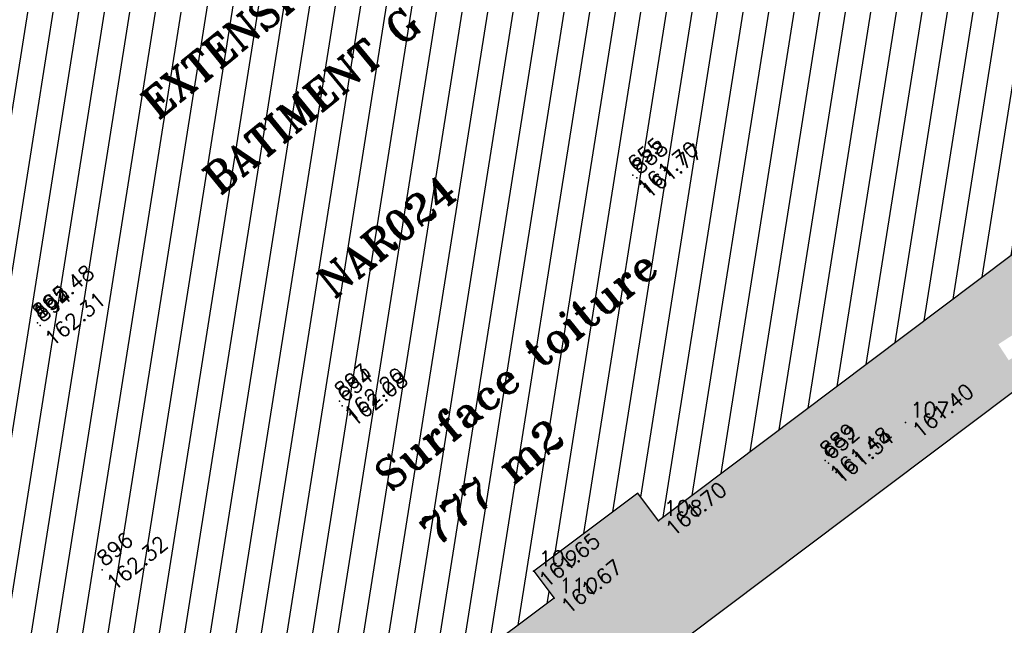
# Model space of a CAD drawing. Header units: feet. Extents: x 529188 to 529675, y 139816 to 140273.
# Tile 90 of 118: x 529476 to 529496, y 140061 to 140073. Entities that reach past the tile are written whole.
import ezdxf
from ezdxf.enums import TextEntityAlignment as Align

# ---------------------------------------------------------------- set-up
doc = ezdxf.new("R2010")
doc.units = ezdxf.units.FT
doc.header["$LTSCALE"] = 2
doc.header["$MEASUREMENT"] = 0
doc.header["$PDSIZE"] = 0.1
doc.layers.get('0').update_dxf_attribs({"linetype": 'CONTINUOUS'})
for name, color, linetype in [('ARBRES', 70, 'CONTINUOUS'), ('BATI', 10, 'CONTINUOUS'), ('BATI-HACHURES', 30, 'CONTINUOUS'), ('BORDURETTE', 20, 'CONTINUOUS'), ('Numéro Bâtiment', 5, 'CONTINUOUS'), ('TEXTES', 150, 'CONTINUOUS'), ('TOPOALT', 3, 'CONTINUOUS'), ('TOPOJIS', 7, 'CONTINUOUS'), ('TOPOJIS-GELE', 7, 'CONTINUOUS'), ('TOPOMAT', 142, 'CONTINUOUS')]:
    doc.layers.add(name, color=color, linetype=linetype)
doc.styles.add('ROMANT', font='ROMANT.SHX')
doc.styles.get("Standard").update_dxf_attribs({"font": 'ROMANS.SHX'})

# ---------------------------------------------------------------- blocks, each defined once
blk = doc.blocks.new('190')
for p, q in [((0.05175049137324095, 0), (-0.05175049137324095, 0)), ((0, -0.05175049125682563), (0, 0.05175049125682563))]:
    blk.add_line(p, q)
for points in [[(-0.61861424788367, 1.938418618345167), (-0.5586677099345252, 1.731969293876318), (-0.4602575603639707, 1.522652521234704), (-0.354237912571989, 1.284755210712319), (-0.2913662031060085, 1.169159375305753), (-0.2058830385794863, 1.053361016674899), (-0.1419577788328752, 0.9456212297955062), (-0.07012935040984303, 0.9518601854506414), (-0.0197355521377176, 0.9799212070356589), (0.01636952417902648, 1.059235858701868), (0.06129043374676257, 1.244655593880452), (0.0977829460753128, 1.367226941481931), (0.1708353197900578, 1.510117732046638), (0.208495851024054, 1.653325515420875), (0.2816714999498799, 1.809979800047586), (0.3363222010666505, 2.006748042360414)], [(-0.3292352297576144, 1.238785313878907), (-0.2448955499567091, 1.527605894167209), (-0.2801127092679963, 2.015362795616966)], [(-0.09016303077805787, 2.03273730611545), (-0.007068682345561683, 1.625760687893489), (0.1019859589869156, 1.37544805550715)], [(0.4050795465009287, 1.994006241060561), (0.3755157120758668, 1.859281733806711), (0.3884426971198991, 1.765763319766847), (0.3956031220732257, 1.687044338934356), (0.4380849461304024, 1.600143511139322), (0.4799799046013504, 1.557491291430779), (0.5663612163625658, 1.541969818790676), (0.6385770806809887, 1.591465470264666), (0.7464401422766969, 1.669154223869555), (0.873180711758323, 1.837853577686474)], [(-0.4403973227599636, 1.229079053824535), (-0.8199083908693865, 1.29126897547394), (-0.940813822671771, 1.636347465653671), (-0.9679175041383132, 1.78977262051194)], [(-0.08440956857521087, 0.2353189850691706), (-0.07631007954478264, 0.2445390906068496), (-0.0618100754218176, 0.3297812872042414), (-0.07432775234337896, 0.466291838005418), (-0.1444208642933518, 0.6386433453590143), (-0.4403973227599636, 1.229079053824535), (-0.6456589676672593, 1.539037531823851), (-0.688384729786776, 1.589465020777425), (-0.7380743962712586, 1.896153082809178)], [(0.4372875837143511, 0.573789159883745), (0.3701844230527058, 0.4956510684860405), (0.27614649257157, 0.4247207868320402), (0.1822406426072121, 0.3685371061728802), (0.09664871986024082, 0.3624214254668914), (0.03896241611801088, 0.3983327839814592), (-0.01033951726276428, 0.492176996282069), (-0.03762566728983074, 0.6290841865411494), (-0.04329227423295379, 0.764814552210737), (-0.01355823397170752, 0.9012110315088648), (0.002086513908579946, 1.00135583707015), (0.1319653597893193, 1.12210756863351), (0.2700964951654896, 1.286045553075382), (0.378417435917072, 1.414855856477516), (0.5098517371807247, 1.599500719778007), (0.6702780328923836, 1.921165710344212)], [(0.685799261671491, 0.8291513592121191), (0.6759253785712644, 0.9314134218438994), (0.7125323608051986, 1.066765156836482), (0.7284412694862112, 1.196403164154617), (0.7726577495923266, 1.303174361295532), (0.8376515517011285, 1.424507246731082), (0.9259700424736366, 1.625269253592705), (1.020628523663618, 1.760246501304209)], [(-0.1444208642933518, 0.6386433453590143), (-0.6471863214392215, 0.8426669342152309), (-0.9753582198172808, 1.170491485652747), (-1.061719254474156, 1.550077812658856), (-1.169287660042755, 1.665207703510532)], [(0.711312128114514, 1.062253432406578), (0.8214489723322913, 1.152309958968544), (0.893858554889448, 1.223433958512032), (0.994901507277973, 1.308066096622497), (1.082251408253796, 1.400686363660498), (1.240138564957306, 1.61313566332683)], [(-1.176036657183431, 0.5420661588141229), (-1.281426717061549, 0.8921661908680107), (-1.358449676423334, 1.057710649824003), (-1.428156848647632, 1.273235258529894), (-1.464817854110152, 1.41225315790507)], [(1.72314227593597, 0.8355135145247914), (1.535709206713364, 0.7654197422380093), (1.369966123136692, 0.7020139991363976), (1.204099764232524, 0.6248447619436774), (1.038488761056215, 0.5761856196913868), (0.8875539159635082, 0.5195295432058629), (0.6855063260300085, 0.4643144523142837), (0.578092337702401, 0.4367641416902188), (0.4698185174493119, 0.4229861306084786), (0.427800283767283, 0.4518748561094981), (0.4134411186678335, 0.4952636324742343), (0.4207719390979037, 0.5453404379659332), (0.4497311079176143, 0.5952235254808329), (0.5152589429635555, 0.6664091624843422), (0.6026088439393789, 0.759029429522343), (0.67489515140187, 0.8163899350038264), (0.7474280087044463, 0.9012774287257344), (0.8554231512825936, 0.9937127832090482), (0.9934310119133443, 1.143887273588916), (1.109475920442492, 1.256897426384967), (1.181955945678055, 1.335886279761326), (1.239486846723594, 1.392395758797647)], [(-0.9753582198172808, 1.170491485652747), (-1.21716908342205, 1.308522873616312)], [(0.1319653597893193, 1.12210756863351), (0.4755070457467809, 1.118729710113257), (0.5791403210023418, 1.29126897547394)], [(0.6552605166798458, 0.8008094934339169), (0.897587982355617, 0.8714201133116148), (1.070661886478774, 0.984902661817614), (1.258227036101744, 1.069743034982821), (1.587158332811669, 1.273215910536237)], [(-0.3958035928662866, 0.7406551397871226), (-0.4917364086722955, 0.9806983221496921)], [(-1.807392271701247, 0.9346033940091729), (-1.668083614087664, 0.8887536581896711), (-1.46219801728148, 0.7583648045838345), (-1.270119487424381, 0.6202490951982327), (-1.14836331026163, 0.5190695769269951), (-0.8348695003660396, 0.3514112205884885), (-0.4348979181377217, 0.1976990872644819), (-0.2919048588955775, 0.166982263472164), (-0.1994784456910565, 0.1877443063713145), (-0.1610780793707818, 0.1911906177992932)], [(-0.4348979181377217, 0.1976990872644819), (-0.6126419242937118, 0.5493502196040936), (-0.8371805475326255, 0.7563973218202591), (-1.044447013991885, 0.7909051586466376)], [(-0.6471863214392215, 0.8426669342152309), (-1.009902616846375, 0.8771747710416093)], [(-0.6126419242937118, 0.5493502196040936), (-0.5608252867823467, 0.6873816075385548)], [(-1.963357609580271, 0.5342071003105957), (-1.721905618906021, 0.4663008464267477), (-1.450304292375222, 0.4422846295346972), (-1.157300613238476, 0.3974700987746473), (-0.9567321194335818, 0.3309123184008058), (-0.6790342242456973, 0.2204884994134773), (-0.4719744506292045, 0.1116774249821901), (-0.3291655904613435, 0.06035525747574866), (-0.249238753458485, 0.01949471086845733)], [(1.738523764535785, -0.1912706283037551), (1.584505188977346, -0.1533126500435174), (1.326133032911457, -0.1303515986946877), (0.9825035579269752, -0.07614817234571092), (0.7824604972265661, -0.01733168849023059), (0.6531394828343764, 0.03396906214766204), (0.5600701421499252, 0.07118052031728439), (0.5036223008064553, 0.1355931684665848), (0.4973833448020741, 0.2074215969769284), (0.5264745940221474, 0.2720512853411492), (0.5840054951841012, 0.3285607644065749), (0.6776647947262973, 0.3572174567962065), (0.7781265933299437, 0.3769645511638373), (0.8716538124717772, 0.390874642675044), (0.9936911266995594, 0.4045293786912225), (1.13040459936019, 0.4101871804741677), (1.25237147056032, 0.4159770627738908), (1.374347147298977, 0.4227500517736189), (1.489432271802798, 0.428601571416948), (1.632833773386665, 0.4125693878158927), (1.79780198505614, 0.3894617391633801), (1.998847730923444, 0.3804708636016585)], [(-1.116933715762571, -0.3712070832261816), (-1.318582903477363, -0.08093663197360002), (-1.418945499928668, -0.001536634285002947), (-1.525318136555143, 0.06417909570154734), (-1.617892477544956, 0.13664047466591), (-1.795647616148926, 0.2304703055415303), (-2.008186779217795, 0.327622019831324)], [(-0.4719744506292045, 0.1116774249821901), (-1.14808028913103, 0.1352560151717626), (-1.3898911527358, 0.2387795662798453)], [(-0.6765614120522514, -0.3810614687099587), (-0.8026361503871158, -0.1408067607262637), (-1.061719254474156, 0.01447856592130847)], [(0.2387789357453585, 0.07405821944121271), (0.2946313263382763, 0.07355796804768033), (0.38783274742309, 0.05109311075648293), (0.4594058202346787, 0.02882197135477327), (0.5455317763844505, -0.01520959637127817), (0.6020412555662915, -0.07274049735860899), (0.6446551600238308, -0.1448947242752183), (0.6794042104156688, -0.2169785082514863), (0.715198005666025, -0.2821893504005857), (0.7578735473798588, -0.3474618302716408), (0.8142509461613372, -0.4197393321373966), (0.8569264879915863, -0.4850118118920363), (0.9062988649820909, -0.5709911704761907), (0.9342278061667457, -0.6361315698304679), (0.991588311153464, -0.7084178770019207), (1.041083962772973, -0.7806337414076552), (1.082653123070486, -0.8596609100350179), (1.15390039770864, -0.9183069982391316), (1.189764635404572, -0.9756529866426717), (1.239515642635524, -1.019358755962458)], [(-0.1678817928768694, -0.1852449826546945), (-0.1736297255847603, -0.2138324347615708), (-0.2243115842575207, -0.2850131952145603), (-0.2828430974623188, -0.3561237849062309), (-0.3616554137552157, -0.390745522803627), (-0.4911133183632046, -0.3827192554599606), (-0.6765614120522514, -0.3810614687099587), (-0.856245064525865, -0.3931932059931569), (-1.142564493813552, -0.3690454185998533), (-1.428252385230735, -0.2742507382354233), (-1.62052388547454, -0.1577215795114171), (-1.84156615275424, -0.07626149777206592), (-2.034490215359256, -0.031621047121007)], [(-1.800465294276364, -0.9478792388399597), (-1.669775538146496, -0.8373119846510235), (-1.445190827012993, -0.6322684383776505), (-1.264497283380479, -0.3973939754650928), (-1.472320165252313, -0.373947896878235), (-1.678968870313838, -0.3289240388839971), (-1.850766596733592, -0.2272971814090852), (-2.029288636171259, -0.1487883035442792)], [(-0.8026361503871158, -0.1408067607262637), (-0.9753582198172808, -0.192568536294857)], [(0.6216266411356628, -0.1059026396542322), (0.6809451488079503, -0.04493483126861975), (0.7310835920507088, -0.04538390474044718), (0.8319561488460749, -0.08954755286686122), (0.8885272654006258, -0.1401967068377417), (0.9530865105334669, -0.1771528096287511), (1.016539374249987, -0.2278636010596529), (1.074287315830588, -0.2568932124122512), (1.130796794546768, -0.314424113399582), (1.173533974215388, -0.3728148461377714), (1.201594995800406, -0.4232086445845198), (1.237652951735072, -0.4589262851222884), (1.29409198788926, -0.5243220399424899)], [(1.460477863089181, -0.3891495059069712), (1.367276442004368, -0.3666846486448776), (1.28200151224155, -0.3374084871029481), (1.210490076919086, -0.3082556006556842), (1.109423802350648, -0.2857203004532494), (1.052720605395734, -0.2498177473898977), (1.038361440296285, -0.2064289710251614), (1.038810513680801, -0.1562905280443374), (1.076899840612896, -0.09103805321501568)], [(1.367915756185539, -0.1340647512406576), (1.383687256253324, -0.1810095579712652), (1.440196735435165, -0.238540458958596), (1.468257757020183, -0.2889342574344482), (1.52581198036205, -0.339592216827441), (1.582444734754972, -0.3833596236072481), (1.640254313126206, -0.405507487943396), (1.698495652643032, -0.4649977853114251)], [(0.7866437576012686, -1.087075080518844), (0.6444662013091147, -0.9343910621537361), (0.5448321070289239, -0.8617261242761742), (0.4590847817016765, -0.7754209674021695), (0.331838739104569, -0.6022237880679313), (0.2612342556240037, -0.4718109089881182), (0.2119323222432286, -0.3779666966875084), (0.162753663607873, -0.2703589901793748), (0.1268422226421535, -0.2154322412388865)], [(-1.953459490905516, -0.5693385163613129), (-1.767490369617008, -0.5714914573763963), (-1.57451716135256, -0.6095240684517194), (-1.443485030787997, -0.6300511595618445)], [(-0.6987882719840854, -0.4524965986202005), (-1.009902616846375, -0.5894088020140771), (-1.303530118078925, -0.7964559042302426)], [(-1.264497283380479, -0.3973939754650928), (-0.9851077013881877, -0.4283488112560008), (-0.6987882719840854, -0.4524965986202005), (-0.5419881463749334, -0.4754865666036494), (-0.4343711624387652, -0.5117748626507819), (-0.3776541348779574, -0.5338701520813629), (-0.328059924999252, -0.5843590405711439), (-0.2709406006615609, -0.6712227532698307), (-0.2501171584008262, -0.7567807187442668), (-0.2875094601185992, -0.8781258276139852), (-0.3024041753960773, -1.007522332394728), (-0.3189116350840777, -1.207556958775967), (-0.3489016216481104, -1.379013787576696), (-0.42959859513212, -1.514691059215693), (-0.4588254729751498, -1.60078289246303), (-0.5652561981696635, -1.954644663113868)], [(-0.2194716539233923, -2.022864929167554), (-0.2303091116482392, -1.67377703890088), (-0.2491021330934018, -1.357022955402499), (-0.1954327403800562, -0.9632462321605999), (-0.14336592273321, -0.7483949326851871), (-0.04817449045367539, -0.5486776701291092), (0.02456089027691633, -0.4411787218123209), (0.07495468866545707, -0.4131177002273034), (0.1327642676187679, -0.4352655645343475), (0.1823303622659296, -0.4996165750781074), (0.2452020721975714, -0.6152124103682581), (0.330878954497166, -0.7093824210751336), (0.4085589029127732, -0.8182285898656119), (0.4794891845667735, -0.9122665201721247), (0.50742693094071, -0.9764238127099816), (0.5432207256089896, -1.0416346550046), (0.542639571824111, -1.106519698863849), (0.5352471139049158, -1.163478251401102), (0.5198577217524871, -1.235112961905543), (0.5257092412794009, -1.350198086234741), (0.532675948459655, -1.45054541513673), (0.545541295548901, -1.550945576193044), (0.5593897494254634, -1.651354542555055), (0.5723167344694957, -1.744872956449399), (0.601228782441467, -1.810022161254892), (0.6319835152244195, -1.934101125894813)], [(-0.04817449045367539, -0.5486776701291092), (0.1991517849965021, -1.020756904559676), (0.1818795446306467, -1.296819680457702)], [(0.8586596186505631, -0.4880299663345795), (0.999632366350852, -0.5787094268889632), (1.113942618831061, -0.6593712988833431), (1.270473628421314, -0.7463104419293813), (1.38485432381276, -0.8191074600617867), (1.513192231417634, -0.8703994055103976), (1.753698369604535, -1.031839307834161)], [(0.2452020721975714, -0.6152124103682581), (0.4064182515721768, -1.08977261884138), (0.2682405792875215, -1.417597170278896), (0.4064182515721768, -1.624644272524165), (0.4927792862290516, -1.831691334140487)], [(1.183380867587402, -0.6979381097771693), (1.925702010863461, -0.6571317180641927)], [(-0.2875094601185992, -0.8781258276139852), (-0.6817307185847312, -0.8482176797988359), (-1.009902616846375, -1.003502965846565), (-1.338074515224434, -0.9172333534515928)], [(-0.1954327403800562, -0.9632462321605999), (0.02642971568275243, -1.43485110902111), (-0.07720347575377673, -1.848945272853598), (-0.04265907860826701, -1.93521488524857)], [(1.328235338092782, -0.7830725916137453), (1.35556935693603, -0.9053654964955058), (1.426438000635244, -1.006285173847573), (1.482753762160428, -1.085444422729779), (1.621532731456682, -1.229138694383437)], [(-1.661903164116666, -1.173979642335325), (-1.592859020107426, -1.124534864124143), (-1.478977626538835, -1.118683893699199), (-1.371176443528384, -1.134366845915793), (-1.256691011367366, -1.170716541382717), (-1.143318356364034, -1.221775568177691), (-1.09262014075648, -1.258536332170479), (-1.036411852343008, -1.337541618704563), (-1.008912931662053, -1.444747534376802), (-1.002754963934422, -1.524286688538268), (-0.9957999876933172, -1.624439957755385), (-1.016020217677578, -1.762910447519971)], [(-0.3159727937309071, -1.171944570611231), (-0.619633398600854, -1.147954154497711), (-0.8346404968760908, -1.15977012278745), (-1.050165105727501, -1.229477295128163), (-1.200930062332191, -1.299763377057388), (-1.382066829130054, -1.493332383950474)], [(-1.009902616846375, -1.003502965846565), (-1.027174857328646, -1.08977261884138)], [(0.8626526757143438, -1.842818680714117), (0.738764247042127, -1.60281867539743), (0.6978378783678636, -1.452024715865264), (0.6693044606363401, -1.344601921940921), (0.634819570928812, -1.243024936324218), (0.6203899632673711, -1.207501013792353), (0.5341221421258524, -1.168714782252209)], [(0.7626465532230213, -1.219300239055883), (0.7860714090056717, -1.150977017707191), (0.7650154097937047, -1.08688136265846), (0.8082721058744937, -1.087268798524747), (0.8443916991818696, -1.116104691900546), (0.9009011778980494, -1.173635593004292), (0.9869654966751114, -1.224548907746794), (1.108289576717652, -1.290525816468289), (1.179668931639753, -1.334425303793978), (1.25104828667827, -1.378324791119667), (1.385748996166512, -1.489916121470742)], [(0.6251713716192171, -1.219272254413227), (0.6283868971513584, -1.19282485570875), (0.6492258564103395, -1.171381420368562), (0.6922888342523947, -1.193397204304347), (0.7716651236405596, -1.222620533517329), (0.828359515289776, -1.259506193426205), (0.8927338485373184, -1.317107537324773), (0.9556671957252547, -1.425821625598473), (1.005356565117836, -1.476409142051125), (1.055967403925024, -1.533887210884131), (1.169574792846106, -1.665006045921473)], [(0.02642971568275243, -1.43485110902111), (0.320057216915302, -1.624644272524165), (0.3546016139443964, -1.779929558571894)], [(0.1732434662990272, -1.529747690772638), (0.130062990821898, -1.831691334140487)]]:
    blk.add_lwpolyline(points)
blk.add_circle((0, 0), 0.25)
blk = doc.blocks.new('TCPOINT')
at = {"color": 0}
blk.add_point((0, 0), dxfattribs=at)
at = {"layer": 'TOPOALT'}
blk.add_attdef('ALT', text='', height=0.3, dxfattribs=at).set_placement((0.1, -0.1), align=Align.TOP_LEFT)
at = {"layer": 'TOPOMAT'}
blk.add_attdef('MAT', (0.1, 0.1), '', height=0.3, dxfattribs=at)

msp = doc.modelspace()

# ---------------------------------------------------------------- hatches: boundary and pattern name
h = msp.add_hatch()
h.set_pattern_fill('G_PIERRE_4', color=254, scale=0.5, style=0)
h.set_pattern_definition([(267.3435340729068, (529369.3616138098, 139850.3007043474), (-0.2419188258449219, -6.015935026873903), [0.067268, -6.659544]), (224.3004340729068, (529369.3584960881, 139850.2335085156), (4.324107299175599, 4.189522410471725), [0.115434, -11.4279625]), (171.8411340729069, (529369.2758815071, 139850.1528869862), (7.353378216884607, -1.085278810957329), [0.08139400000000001, -8.058016]), (306.6044340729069, (529369.2042734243, 139849.9326092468), (-5.951210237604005, 8.051900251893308), [0.105119, -10.406779]), (332.1644340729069, (529369.2669544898, 139849.8482227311), (-5.736528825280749, 3.056507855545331), [0.1030775, -10.2046865]), (36.60443407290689, (529369.358105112, 139849.8000920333), (-8.05190025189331, -5.951210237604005), [0.105119, -10.406779]), (77.02493407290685, (529369.4424916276, 139849.8627730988), (-1.858778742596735, -7.987173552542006), [0.1390145, -13.7624245]), (111.5860340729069, (529369.4737040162, 139849.9982381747), (-4.264498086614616, 10.72679133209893), [0.131244, -12.9931605]), (160.7603340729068, (529369.4254195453, 139850.1202775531), (-7.213676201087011, 2.492564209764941), [0.105475, -10.4420365]), (214.5671340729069, (529369.3258353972, 139850.155033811), (4.571147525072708, 3.099130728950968), [0.120416, -5.9003815]), (261.7281340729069, (529369.2266773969, 139850.0867133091), (-1.155130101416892, -8.057026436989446), [0.155724, -15.4166875]), (178.1448340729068, (529369.590325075, 139850.2424707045), (-4.608639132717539, 0.1022134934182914), [0.0531505, -5.261922]), (210.7999340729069, (529369.5372022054, 139850.2441913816), (5.66154997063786, 3.346169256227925), [0.1011185, -10.0107555]), (264.3307340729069, (529369.4503452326, 139850.192414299), (0.3168980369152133, -0.3867502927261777), [0.0707105, -0.636396]), (242.5293340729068, (529369.3852449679, 139850.216641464), (1.299954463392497, 2.357990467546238), [0.038079, -3.7698075]), (331.1321340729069, (529369.367679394, 139850.1828561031), (-1.337444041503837, 0.8433527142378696), [0.0538515, -2.638731]), (70.29453407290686, (529369.4148391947, 139850.1568570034), (0.5264530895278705, 1.724194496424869), [0.0874645, -2.8280115]), (200.8958340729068, (529369.4443309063, 139850.2391992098), (1.090397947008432, 0.2470464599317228), [0.06324550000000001, -1.5178935]), (55.72023407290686, (529369.1433642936, 139849.9990552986), (2.916811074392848, 4.329227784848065), [0.0886, -8.7714225]), (109.6769340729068, (529369.1932669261, 139850.0722654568), (1.938879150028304, -5.521842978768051), [0.0743305, -7.358703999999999]), (332.5293340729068, (529369.3809513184, 139850.3165492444), (-2.357990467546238, 1.299954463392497), [0.0761575, -3.731729]), (22.94123407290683, (529369.4485220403, 139850.2814180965), (-4.818194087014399, -2.008732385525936), [0.0886, -8.7714225]), (18.77473407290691, (529369.3398410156, 139849.7592701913), (-2.567546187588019, -0.8109914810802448), [0.08544, -4.186562]), (334.1058340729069, (529369.4207349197, 139849.7867688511), (-5.419626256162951, 2.669766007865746), [0.071589, -7.0873215]), (106.1321340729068, (529369.701716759, 139849.9329680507), (-0.810988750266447, 2.567547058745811), [0.0761575, -3.731729]), (56.68473407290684, (529369.680556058, 139850.0061269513), (-3.760163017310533, -5.666672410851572), [0.0838155, -8.297711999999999]), (108.7747340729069, (529369.5122091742, 139849.7776880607), (0.8109914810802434, -2.567546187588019), [0.04272, -4.229282]), (140.6406340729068, (529369.6785117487, 139849.9139541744), (-1.654341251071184, 1.230103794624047), [0.025495, -2.5240145]), (205.2945340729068, (529369.6587993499, 139849.9301227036), (1.477148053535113, 0.5639445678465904), [0.1030775, -1.958475]), (225.3397340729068, (529369.5656044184, 139849.8860806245), (3.550603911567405, 3.555729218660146), [0.095525, -9.4569615]), (343.0208340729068, (529369.4433600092, 139850.1220494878), (-1.020546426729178, 0.4566018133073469), [0.072111, -1.7306645]), (32.48793407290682, (529369.5123277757, 139850.1009913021), (7.208551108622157, 4.613761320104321), [0.125897, -12.4637815]), (100.2761340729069, (529369.6185222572, 139850.1686132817), (0.6712849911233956, -3.974843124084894), [0.051478, -5.096337]), (129.3307340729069, (529369.6093389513, 139850.2192656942), (-0.7036481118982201, 0.0698522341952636), [0.03, -0.47]), (159.5871340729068, (529369.5483624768, 139849.8913451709), (3.765285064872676, -1.43966202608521), [0.069462, -6.876760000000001]), (87.34353407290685, (529369.483262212, 139849.915572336), (0.2419188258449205, 6.015935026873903), [0.134536, -6.592275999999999]), (39.33073407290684, (529369.4894976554, 139850.0499639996), (0.06985223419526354, 0.7036481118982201), [0.13, -0.37]), (4.635534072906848, (529369.5900527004, 139850.1323574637), (-6.085787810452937, -0.4617230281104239), [0.079057, -7.826637]), (293.3853340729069, (529369.6688510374, 139850.1387466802), (0.8808416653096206, -1.863898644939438), [0.072801, -3.567254]), (246.9767340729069, (529369.6977467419, 139850.0719257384), (-4.179269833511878, -9.888564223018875), [0.1185325, -11.734737]), (214.7568340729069, (529369.6513879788, 139849.9628346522), (-5.344648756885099, -3.732925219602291), [0.1253995, -12.414537])])
edge = h.paths.add_edge_path()
edge.add_line((529500.86374772, 140071.659526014), (529501.4276746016, 140070.9944735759))
edge.add_arc((529493.1572961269, 140074.2462072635), 8.886671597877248, 305.7691111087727, 338.536322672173, ccw=False)
edge.add_line((529498.351736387, 140067.035748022), (529496.196227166, 140066.07609412))
edge.add_line((529496.196227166, 140066.07609412), (529495.99003051, 140066.392745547))
edge.add_line((529495.99003051, 140066.392745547), (529495.673379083, 140066.186548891))
edge.add_line((529495.673379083, 140066.186548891), (529495.8795757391, 140065.869897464))
edge.add_line((529495.8795757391, 140065.869897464), (529496.196227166, 140066.07609412))
edge.add_line((529496.196227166, 140066.07609412), (529498.351736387, 140067.035748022))
edge.add_line((529498.351736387, 140067.035748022), (529478.164095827, 140051.845642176))
edge.add_arc((529473.3003376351, 140058.0732194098), 7.901826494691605, 287.03499616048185, 307.98995286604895, ccw=False)
edge.add_line((529475.6152232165, 140050.5180776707), (529473.715687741, 140053.07148191))
edge.add_line((529473.715687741, 140053.07148191), (529474.0962683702, 140053.3600285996))
edge.add_line((529474.0962683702, 140053.3600285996), (529474.943378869, 140052.225891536))
edge.add_line((529474.943378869, 140052.225891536), (529486.870518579, 140061.152980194))
edge.add_line((529486.870518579, 140061.152980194), (529486.4664787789, 140061.6928022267))
edge.add_line((529486.4664787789, 140061.6928022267), (529488.5311317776, 140063.2381300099))
edge.add_line((529488.5311317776, 140063.2381300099), (529488.940935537, 140062.690606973))
edge.add_line((529488.940935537, 140062.690606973), (529500.86374772, 140071.659526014))
at = {"layer": 'BATI-HACHURES'}
h = msp.add_hatch(dxfattribs=at)
h.set_pattern_fill('ANSI31', color=256, scale=4, angle=35.99999999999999, style=0)
h.set_pattern_definition([(80.99999999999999, (0, 0), (-0.4938441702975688, 0.07821723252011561), [])])
edge = h.paths.add_edge_path()
edge.add_line((529425.365861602, 140134.254593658), (529419.411639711, 140129.686605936))
edge.add_line((529419.411639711, 140129.686605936), (529419.68280596, 140129.301721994))
edge.add_line((529419.68280596, 140129.301721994), (529420.0346673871, 140129.5670293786))
edge.add_line((529420.0346673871, 140129.5670293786), (529420.9738432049, 140128.3214562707))
edge.add_line((529420.9738432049, 140128.3214562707), (529416.808369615, 140125.180643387))
edge.add_line((529416.808369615, 140125.180643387), (529419.8683722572, 140121.1289124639))
edge.add_line((529419.8683722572, 140121.1289124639), (529425.428355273, 140113.766972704))
edge.add_line((529425.428355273, 140113.766972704), (529421.898836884, 140111.037771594))
edge.add_line((529421.898836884, 140111.037771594), (529430.431768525, 140099.721405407))
edge.add_line((529430.431768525, 140099.721405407), (529433.7794149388, 140102.2495579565))
edge.add_line((529433.7794149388, 140102.2495579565), (529436.218470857, 140099.019888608))
edge.add_line((529436.218470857, 140099.019888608), (529436.5089310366, 140099.2396270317))
edge.add_line((529436.5089310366, 140099.2396270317), (529437.586464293, 140097.815294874))
edge.add_line((529437.586464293, 140097.815294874), (529437.018554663, 140097.3476341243))
edge.add_line((529437.018554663, 140097.3476341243), (529436.695646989, 140097.739761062))
edge.add_line((529436.695646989, 140097.739761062), (529434.6298080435, 140096.1775800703))
edge.add_line((529434.6298080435, 140096.1775800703), (529434.9193242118, 140095.7947218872))
edge.add_line((529434.9193242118, 140095.7947218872), (529434.329084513, 140095.348384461))
edge.add_line((529434.329084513, 140095.348384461), (529432.881205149, 140097.006551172))
edge.add_line((529432.881205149, 140097.006551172), (529425.028383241, 140091.093925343))
edge.add_line((529425.028383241, 140091.093925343), (529426.765106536, 140088.326124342))
edge.add_line((529426.765106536, 140088.326124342), (529427.152216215, 140087.529838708))
edge.add_line((529427.152216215, 140087.529838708), (529428.490018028, 140085.726693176))
edge.add_line((529428.490018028, 140085.726693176), (529429.494367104, 140084.795172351))
edge.add_line((529429.494367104, 140084.795172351), (529431.370577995, 140082.691918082))
edge.add_line((529431.370577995, 140082.691918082), (529439.216182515, 140088.610360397))
edge.add_line((529439.216182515, 140088.610360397), (529437.857122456, 140090.4119573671))
edge.add_line((529437.857122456, 140090.4119573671), (529438.643422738, 140091.0146514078))
edge.add_line((529438.643422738, 140091.0146514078), (529439.790548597, 140089.512311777))
edge.add_arc((529440.7091797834, 140090.2902512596), 1.203774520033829, 220.2594734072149, 393.9319892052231)
edge.add_line((529441.7079524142, 140090.9622083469), (529440.5484993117, 140092.4748801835))
edge.add_line((529440.5484993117, 140092.4748801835), (529441.1907703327, 140092.9671767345))
edge.add_line((529441.1907703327, 140092.9671767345), (529466.7021776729, 140059.2298255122))
edge.add_line((529466.7021776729, 140059.2298255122), (529468.639034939, 140060.666337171))
edge.add_line((529468.639034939, 140060.666337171), (529474.943378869, 140052.225891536))
edge.add_line((529474.943378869, 140052.225891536), (529486.870518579, 140061.152980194))
edge.add_line((529486.870518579, 140061.152980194), (529486.4664787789, 140061.6928022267))
edge.add_line((529486.4664787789, 140061.6928022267), (529488.5311317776, 140063.2381300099))
edge.add_line((529488.5311317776, 140063.2381300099), (529488.940935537, 140062.690606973))
edge.add_line((529488.940935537, 140062.690606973), (529500.860821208, 140071.660259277))
edge.add_line((529500.860821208, 140071.660259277), (529497.229803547, 140076.506332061))
edge.add_line((529497.229803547, 140076.506332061), (529498.4595508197, 140077.4277449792))
edge.add_line((529498.4595508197, 140077.4277449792), (529498.861653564, 140076.886703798))
edge.add_line((529498.861653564, 140076.886703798), (529499.641482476, 140077.466273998))
edge.add_line((529499.641482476, 140077.466273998), (529499.514361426, 140077.638874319))
edge.add_line((529499.514361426, 140077.638874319), (529501.08617172, 140078.871395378))
edge.add_line((529501.08617172, 140078.871395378), (529497.716898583, 140083.382199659))
edge.add_line((529497.716898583, 140083.382199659), (529496.0949139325, 140082.1782205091))
edge.add_line((529496.0949139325, 140082.1782205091), (529495.962250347, 140082.341009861))
edge.add_line((529495.962250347, 140082.341009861), (529494.7741270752, 140081.4369190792))
edge.add_line((529494.7741270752, 140081.4369190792), (529494.006291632, 140082.457651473))
edge.add_line((529494.006291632, 140082.457651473), (529487.821436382, 140090.679572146))
edge.add_line((529487.821436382, 140090.679572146), (529473.049537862, 140079.579140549))
edge.add_line((529473.049537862, 140079.579140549), (529472.966938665, 140079.711554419))
edge.add_line((529472.966938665, 140079.711554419), (529470.570442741, 140077.834904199))
edge.add_line((529470.570442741, 140077.834904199), (529471.9053476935, 140076.0361188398))
edge.add_line((529471.9053476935, 140076.0361188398), (529470.3848543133, 140074.8867546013))
edge.add_line((529470.3848543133, 140074.8867546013), (529447.510709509, 140105.116272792))
edge.add_line((529447.510709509, 140105.116272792), (529447.99432162, 140105.504670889))
edge.add_line((529447.99432162, 140105.504670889), (529447.857077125, 140105.72852099))
edge.add_line((529447.857077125, 140105.72852099), (529447.578768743, 140105.525058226))
edge.add_line((529447.578768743, 140105.525058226), (529444.384886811, 140109.617177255))
edge.add_line((529444.384886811, 140109.617177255), (529446.459253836, 140111.192086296))
edge.add_line((529446.459253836, 140111.192086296), (529446.545954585, 140111.096572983))
edge.add_line((529446.545954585, 140111.096572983), (529446.739635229, 140111.259100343))
edge.add_line((529446.739635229, 140111.259100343), (529446.657378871, 140111.415149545))
edge.add_line((529446.657378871, 140111.415149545), (529446.550263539, 140111.338658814))
edge.add_line((529446.550263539, 140111.338658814), (529443.412730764, 140115.697833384))
edge.add_line((529443.412730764, 140115.697833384), (529443.201619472, 140115.532838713))
edge.add_line((529443.201619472, 140115.532838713), (529443.2753487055, 140115.435921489))
edge.add_line((529443.2753487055, 140115.435921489), (529441.217301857, 140113.894124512))
edge.add_line((529441.217301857, 140113.894124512), (529438.09520284, 140118.025173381))
edge.add_line((529438.09520284, 140118.025173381), (529438.389262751, 140118.239010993))
edge.add_line((529438.389262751, 140118.239010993), (529438.225284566, 140118.428770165))
edge.add_line((529438.225284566, 140118.428770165), (529437.730868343, 140118.073545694))
edge.add_line((529437.730868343, 140118.073545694), (529425.365861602, 140134.254593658))

# ---------------------------------------------------------------- linework, layer by layer
at = {"layer": 'BATI', "flags": 128}
for points in [[(529473.049537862, 140079.579140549), (529487.821436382, 140090.679572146), (529494.7741270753, 140081.4369190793), (529495.962250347, 140082.341009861), (529496.0949139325, 140082.1782205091), (529497.7187436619, 140083.3797294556), (529501.08617172, 140078.871395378), (529499.514361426, 140077.638874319), (529499.641482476, 140077.4662739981), (529498.861653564, 140076.886703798), (529498.4595508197, 140077.4277449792), (529497.229803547, 140076.506332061), (529500.8622281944, 140071.661318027), (529488.940935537, 140062.690606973), (529488.5311317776, 140063.2381300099), (529486.4664787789, 140061.6928022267), (529486.870518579, 140061.152980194), (529474.943378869, 140052.225891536)], [(529497.229803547, 140076.506332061), (529500.860821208, 140071.660259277), (529488.940935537, 140062.690606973)], [(529488.940935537, 140062.690606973), (529488.5311317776, 140063.2381300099), (529486.4664787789, 140061.6928022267)], [(529486.4664787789, 140061.6928022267), (529486.870518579, 140061.152980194)], [(529486.870518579, 140061.152980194), (529474.943378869, 140052.225891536), (529468.639034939, 140060.666337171), (529466.7021776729, 140059.2298255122)]]:
    msp.add_lwpolyline(points, dxfattribs=at)
at = {"layer": 'BORDURETTE', "flags": 128}
msp.add_lwpolyline([(529501.4756043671, 140071.1082051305), (529501.458313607, 140071.073504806, -0.05767193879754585), (529500.51425779, 140069.261425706, -0.08797628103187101), (529498.351736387, 140067.035748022), (529478.164095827, 140051.845642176, -0.08735759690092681), (529475.744728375, 140050.558978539, -0.1158795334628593), (529472.143293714, 140050.256563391)], format="xyb", dxfattribs=at)

# ---------------------------------------------------------------- block references
at = {"layer": 'ARBRES', "rotation": 39.33073407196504}
msp.add_blockref('190', (529496.39520652, 140058.114477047), dxfattribs=at)
at = {"layer": 'TOPOJIS'}
ref = msp.add_blockref('TCPOINT', (529476.637964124, 140066.614518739, 162.480604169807), dxfattribs=at)
ref.add_attrib('MAT', '895', (529476.687964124, 140066.664518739, 162.480604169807), dxfattribs={"layer": 'TOPOMAT', "height": 0.3, "rotation": 39.33073407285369})
ref.add_attrib('ALT', '162.48', dxfattribs={"layer": 'TOPOALT', "height": 0.3, "rotation": 39.33073407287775}).set_placement((529476.5047256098, 140066.8928553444, 162.480604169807), align=Align.TOP_LEFT)
at = {"layer": 'TOPOJIS-GELE'}
ref = msp.add_blockref('TCPOINT', (529488.429927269, 140069.539924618, 161.700960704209), dxfattribs=at)
ref.add_attrib('MAT', '655', (529488.479927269, 140069.589924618, 161.700960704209), dxfattribs={"layer": 'TOPOMAT', "height": 0.3, "rotation": 39.33073407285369})
ref.add_attrib('ALT', '161.70', dxfattribs={"layer": 'TOPOALT', "height": 0.3, "rotation": 39.33073407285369}).set_placement((529488.479927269, 140069.339924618, 161.700960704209), align=Align.TOP_LEFT)
ref = msp.add_blockref('TCPOINT', (529488.509890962, 140069.486957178, 161.767139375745), dxfattribs=at)
ref.add_attrib('MAT', '888', (529488.5598909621, 140069.536957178, 161.767139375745), dxfattribs={"layer": 'TOPOMAT', "height": 0.3, "rotation": 39.33073407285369})
ref.add_attrib('ALT', '161.77', dxfattribs={"layer": 'TOPOALT', "height": 0.3, "rotation": 39.33073407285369}).set_placement((529488.5598909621, 140069.286957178, 161.767139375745), align=Align.TOP_LEFT)
ref = msp.add_blockref('TCPOINT', (529476.687267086, 140066.556270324, 162.309781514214), dxfattribs=at)
ref.add_attrib('MAT', '894', (529476.737267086, 140066.606270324, 162.309781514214), dxfattribs={"layer": 'TOPOMAT', "height": 0.3, "rotation": 39.33073407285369})
ref.add_attrib('ALT', '162.31', dxfattribs={"layer": 'TOPOALT', "height": 0.3, "rotation": 39.33073407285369}).set_placement((529476.737267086, 140066.356270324, 162.309781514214), align=Align.TOP_LEFT)
ref = msp.add_blockref('TCPOINT', (529482.618258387, 140065.058575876, 162.202407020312), dxfattribs=at)
ref.add_attrib('MAT', '893', (529482.668258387, 140065.108575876, 162.202407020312), dxfattribs={"layer": 'TOPOMAT', "height": 0.3, "rotation": 39.33073407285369})
ref.add_attrib('ALT', '162.20', dxfattribs={"layer": 'TOPOALT', "height": 0.3, "rotation": 39.33073407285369}).set_placement((529482.668258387, 140064.858575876, 162.202407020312), align=Align.TOP_LEFT)
ref = msp.add_blockref('TCPOINT', (529482.671825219, 140064.968313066, 162.077933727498), dxfattribs=at)
ref.add_attrib('MAT', '654', (529482.721825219, 140065.018313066, 162.077933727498), dxfattribs={"layer": 'TOPOMAT', "height": 0.3, "rotation": 39.33073407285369})
ref.add_attrib('ALT', '162.08', dxfattribs={"layer": 'TOPOALT', "height": 0.3, "rotation": 39.33073407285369}).set_placement((529482.721825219, 140064.768313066, 162.077933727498), align=Align.TOP_LEFT)
ref = msp.add_blockref('TCPOINT', (529493.831261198, 140064.637950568), dxfattribs=at)
ref.add_attrib('MAT', '107', (529493.931261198, 140064.737950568), dxfattribs={"layer": 'TOPOMAT', "height": 0.3})
ref.add_attrib('ALT', '161.40', dxfattribs={"layer": 'TOPOALT', "height": 0.3, "rotation": 39.33073407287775}).set_placement((529493.931261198, 140064.537950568), align=Align.TOP_LEFT)
ref = msp.add_blockref('TCPOINT', (529492.239999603, 140063.881085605, 161.478082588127), dxfattribs=at)
ref.add_attrib('MAT', '889', (529492.2899996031, 140063.931085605, 161.478082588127), dxfattribs={"layer": 'TOPOMAT', "height": 0.3, "rotation": 39.33073407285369})
ref.add_attrib('ALT', '161.48', dxfattribs={"layer": 'TOPOALT', "height": 0.3, "rotation": 39.33073407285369}).set_placement((529492.2899996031, 140063.681085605, 161.478082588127), align=Align.TOP_LEFT)
ref = msp.add_blockref('TCPOINT', (529492.307800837, 140063.829325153, 161.536272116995), dxfattribs=at)
ref.add_attrib('MAT', '652', (529492.357800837, 140063.879325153, 161.536272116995), dxfattribs={"layer": 'TOPOMAT', "height": 0.3, "rotation": 39.33073407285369})
ref.add_attrib('ALT', '161.54', dxfattribs={"layer": 'TOPOALT', "height": 0.3, "rotation": 39.33073407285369}).set_placement((529492.357800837, 140063.629325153, 161.536272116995), align=Align.TOP_LEFT)
ref = msp.add_blockref('TCPOINT', (529488.940935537, 140062.690606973), dxfattribs=at)
ref.add_attrib('MAT', '108', (529489.040935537, 140062.790606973), dxfattribs={"layer": 'TOPOMAT', "height": 0.3})
ref.add_attrib('ALT', '161.70', dxfattribs={"layer": 'TOPOALT', "height": 0.3, "rotation": 39.33073407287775}).set_placement((529489.040935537, 140062.590606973), align=Align.TOP_LEFT)
ref = msp.add_blockref('TCPOINT', (529477.914734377, 140061.71920534, 162.317220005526), dxfattribs=at)
ref.add_attrib('MAT', '896', (529477.964734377, 140061.76920534, 162.317220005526), dxfattribs={"layer": 'TOPOMAT', "height": 0.3, "rotation": 39.33073407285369})
ref.add_attrib('ALT', '162.32', dxfattribs={"layer": 'TOPOALT', "height": 0.3, "rotation": 39.33073407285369}).set_placement((529477.964734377, 140061.51920534, 162.317220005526), align=Align.TOP_LEFT)
ref = msp.add_blockref('TCPOINT', (529486.465756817, 140061.692261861), dxfattribs=at)
ref.add_attrib('MAT', '109', (529486.565756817, 140061.792261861), dxfattribs={"layer": 'TOPOMAT', "height": 0.3})
ref.add_attrib('ALT', '161.65', dxfattribs={"layer": 'TOPOALT', "height": 0.3, "rotation": 39.33073407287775}).set_placement((529486.5312610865, 140061.5759987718), align=Align.TOP_LEFT)
ref = msp.add_blockref('TCPOINT', (529486.870518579, 140061.152980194), dxfattribs=at)
ref.add_attrib('MAT', '110', (529486.970518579, 140061.252980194), dxfattribs={"layer": 'TOPOMAT', "height": 0.3})
ref.add_attrib('ALT', '161.67', dxfattribs={"layer": 'TOPOALT', "height": 0.3, "rotation": 39.33073407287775}).set_placement((529486.970518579, 140061.052980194), align=Align.TOP_LEFT)

# ---------------------------------------------------------------- texts
at = {"layer": 'Numéro Bâtiment', "style": 'ROMANT'}
msp.add_text('NAR024', height=0.6, rotation=39.33071999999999, dxfattribs=at).set_placement((529482.5014048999, 140067.0767587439))
at = {"layer": 'TEXTES', "style": 'ROMANT'}
for s, p in [('EXTENSION', (529479.0158427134, 140070.6238707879)), ('BATIMENT G', (529480.2403254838, 140069.1294813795))]:
    msp.add_text(s, height=0.6, rotation=39.33073407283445, dxfattribs=at).set_placement(p)
at = {"layer": 'TEXTES', "color": 1, "style": 'ROMANT'}
for s, p in [('Surface toiture', (529483.6353607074, 140063.2562393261)), ('777 m2', (529484.5346670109, 140062.1587034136))]:
    msp.add_text(s, height=0.6, rotation=39.33073407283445, dxfattribs=at).set_placement(p)

doc.saveas('drawing.dxf')
